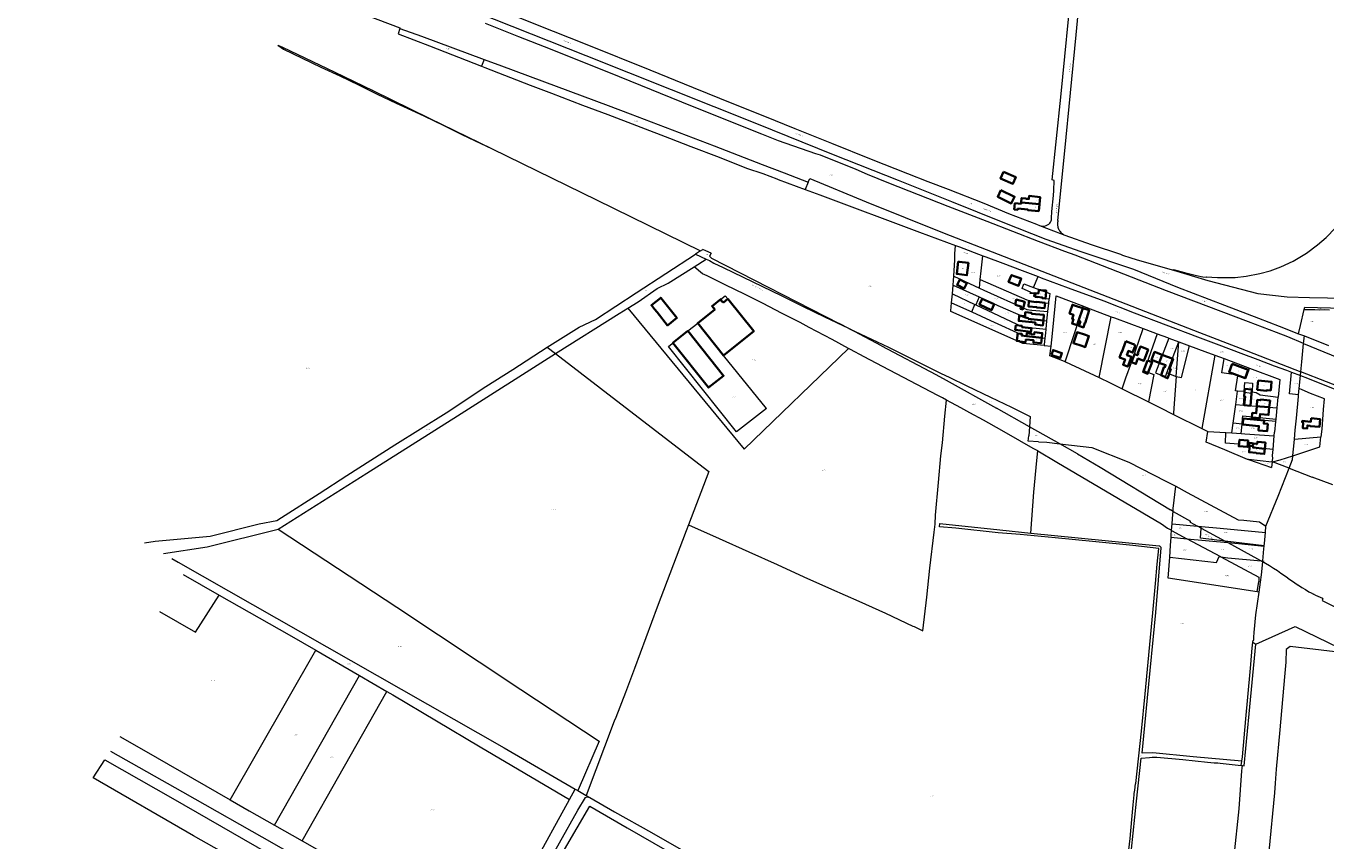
# Model space of a CAD drawing. Header units: metres. Extents: x 154139 to 157705, y 449770 to 453345.
# Tile 8 of 27: x 154664 to 155913, y 451616 to 452398. Entities that reach past the tile are written whole.
import ezdxf
from ezdxf.enums import TextEntityAlignment as Align
from ezdxf.lldxf.tags import DXFTag

# ---------------------------------------------------------------- set-up
doc = ezdxf.new("R2010")
doc.units = ezdxf.units.M
doc.layers.get('0').update_dxf_attribs({"linetype": 'CONTINUOUS'})
for name, color, linetype, lineweight in [('B-WE-KG-GRENS_PERCEEL-G', 150, 'KG-PERCEEL', 18), ('B-WE-KG-GRENS_PERCEEL-S', 150, 'CONTINUOUS', 25), ('B-WE-OG-BEBOUWING-G', 7, 'CONTINUOUS', 35), ('B-WE-OG-BEBOUWING_HUISNUMMER-T18', 10, 'CONTINUOUS', 18), ('B-WE-OG-BEBOUWING_STRAATNAAM-T18', 10, 'CONTINUOUS', 18)]:
    doc.layers.add(name, color=color, linetype=linetype, lineweight=lineweight)
doc.styles.add('NLCS-ISO', font='NLCS-ISO.ttf')
doc.styles.add('NLCS-ISO-M500-T18', font='NLCS-ISO.ttf', dxfattribs={"height": 0.9})
doc.styles.get("Standard").update_dxf_attribs({"font": 'NLCS-ISO.ttf'})
tags = doc.linetypes.add('KG-PERCEEL', pattern='A,5.5,-2,["P",Standard,S=1.8,R=0,X=-0.5,Y=-0.9],-2,5.5,-2,[5,NLCS.SHX,S=0.75,R=0,X=0,Y=0],-2', length=19).pattern_tags.tags
tags[6] = DXFTag(74, 10)

# ---------------------------------------------------------------- blocks, each defined once
blk = doc.blocks.new('SKG-PERCEELNUMMER-SO')
at = {"transparency": 33554687, "style": 'NLCS-ISO', "oblique": 10, "flags": 1}
for tag, p in [('GEMEENTECODE', (0, 2.6)), ('PERCEELGROOTTE', (0, -2.4))]:
    blk.add_attdef(tag, text='', height=1.8, dxfattribs=at).set_placement(p, align=Align.MIDDLE_CENTER)
at = {"transparency": 33554687, "style": 'NLCS-ISO', "oblique": 10}
blk.add_attdef('SECTIE', text='', height=1.8, dxfattribs=at).set_placement((-0.5, 0), align=Align.MIDDLE_RIGHT)
blk.add_attdef('PERCEELNUMMER', text='', height=1.8, dxfattribs=at).set_placement((0.5, 0), align=Align.MIDDLE_LEFT)

msp = doc.modelspace()

# ---------------------------------------------------------------- linework, layer by layer
at = {"layer": 'B-WE-KG-GRENS_PERCEEL-G', "transparency": 33554687, "flags": 128}
for points in [[(155637.291, 452207.013), (155638.967, 452206.566), (155640.602, 452206.423), (155642.232, 452206.503), (155643.956, 452207.011), (155645.104, 452207.606), (155646.395, 452208.424), (155647.28, 452209.302), (155648.089, 452210.373), (155648.6, 452211.359), (155648.902, 452212.589), (155649.066, 452214.172), (155649.327, 452220.567), (155650.736, 452235.832), (155651.167, 452240.607), (155651.633, 452250.167), (155649.569, 452250.764), (155657.839, 452330.136), (155669.139, 452444.425), (155679.985, 452554.423), (155688.347, 452638.799), (155694.98, 452700)], [(155655.139, 452211.848), (155661.689, 452278.823), (155672.766, 452390.133), (155685.163, 452521.818), (155703.106, 452700)], [(154664.281, 452541.197), (154731.692, 452514.072), (154783.144, 452494.12), (154814.787, 452480.366), (154877.708, 452454.286), (154923.917, 452434.661), (154942.538, 452427.741), (154981.097, 452412.836), (155023.356, 452396.642), (155023.215, 452396.138)], [(154954.072, 452470.955), (154954.9, 452468.219), (155078.153, 452419.23), (155201.716, 452370.035), (155365.632, 452304.754), (155439.294, 452275.163), (155501.85, 452250.51), (155553.067, 452229.961), (155602.135, 452210.233), (155643.441, 452194.033), (155677.099, 452182.078), (155727.701, 452165.098), (155769.967, 452147.714), (155815.089, 452130.703), (155847.797, 452118.265), (155867.483, 452110.557)], [(155052.381, 452440.363), (155056.439, 452438.765), (155078.861, 452430.018), (155102.664, 452420.536), (155153.439, 452400.253), (155202.735, 452380.707), (155263.325, 452356.339), (155304.814, 452339.501), (155343.762, 452323.664), (155373.248, 452311.919), (155402.615, 452300.075), (155437.604, 452285.88), (155475.69, 452270.698), (155510.618, 452257.01), (155530.249, 452249.342), (155549.835, 452241.789), (155583.995, 452228.479), (155607.684, 452218.632), (155634.521, 452208.224), (155637.291, 452207.013)], [(155023.215, 452396.138), (155021.719, 452390.796), (155051.682, 452379.415), (155101.749, 452359.946)], [(155023.215, 452396.138), (155044.045, 452388.68)], [(155137.501, 452388.166), (155105.566, 452400.762)], [(155044.045, 452388.68), (155104.282, 452366.457)], [(155167.943, 452376.148), (155137.501, 452388.166)], [(154906.241, 452380.05), (154910.606, 452378.06), (154960.684, 452354.301), (154997.285, 452336.543), (155051.496, 452310.009)], [(154906.241, 452380.05), (154911.416, 452376.394), (154929.438, 452367.723), (154947.492, 452359.116), (154965.554, 452350.526), (154983.613, 452341.929), (155001.595, 452333.175), (155019.645, 452324.558), (155037.791, 452316.142), (155046.859, 452311.923), (155064.834, 452303.154)], [(155234.001, 452349.677), (155167.943, 452376.148)], [(155104.282, 452366.457), (155101.749, 452359.946)], [(155101.749, 452359.946), (155104.805, 452358.758), (155148.284, 452341.56)], [(155104.282, 452366.457), (155120.922, 452360.319)], [(155120.922, 452360.319), (155173.222, 452340.892)], [(155304.109, 452321.281), (155234.001, 452349.677)], [(155148.284, 452341.56), (155168.733, 452334.001), (155198.555, 452322.362), (155222.795, 452313.437), (155282.084, 452290.827), (155302.67, 452282.924), (155329.873, 452272.526), (155356.059, 452262.198), (155371.861, 452257.006), (155385.075, 452251.845), (155386.627, 452251.168), (155412.559, 452241.603)], [(155173.222, 452340.892), (155223.17, 452322.11)], [(155223.17, 452322.11), (155244.35, 452314.19)], [(155370.895, 452294.517), (155304.109, 452321.281)], [(155051.496, 452310.009), (155111.787, 452280.589)], [(155244.35, 452314.19), (155324.968, 452283.481)], [(155064.834, 452303.154), (155082.815, 452294.397), (155100.857, 452285.765), (155111.787, 452280.589)], [(155386.766, 452288.12), (155370.895, 452294.517)], [(155324.968, 452283.481), (155371.234, 452265.673)], [(155422.812, 452275.905), (155386.766, 452288.12)], [(155765.949, 452164.029), (155766.236, 452164.95), (155776.566, 452161.911), (155782.948, 452160.18), (155788.075, 452159.02), (155794.105, 452157.908), (155797.846, 452157.355), (155797.952, 452157.898), (155802.904, 452157.573), (155808.224, 452157.234), (155817.263, 452157.057), (155825.25, 452157.285), (155835.715, 452158.338), (155848.845, 452160.836), (155858.962, 452163.695), (155869.234, 452167.399), (155880.938, 452172.786), (155893.938, 452180.465), (155904.494, 452188.515), (155912.734, 452195.655), (155921.604, 452204.681), (155929.147, 452212.475), (155936.067, 452218.426), (155942.549, 452224.991), (155946.031, 452228.135), (155947.799, 452229.331), (155955.449, 452234.943), (155958.93, 452237.208), (155964.209, 452239.804), (155969.887, 452242.691), (155973.075, 452244.01), (155977.595, 452246.207), (155983.853, 452248.859), (155990.091, 452251.219), (155999.78, 452255.36), (156006.881, 452258.894), (156012.549, 452262.233), (156019.255, 452267.177), (156025.88, 452271.877), (156032.404, 452276.787), (156036.989, 452281.953), (156041.944, 452285.52), (156048.107, 452287.996), (156053.842, 452289.324), (156060.721, 452289.244), (156067.922, 452286.842), (156073.171, 452282.954), (156077.01, 452278.008), (156077.379, 452277.383), (156077.561, 452276.445)], [(155111.787, 452280.589), (155211.99, 452231.692), (155311.845, 452182.598)], [(155427.083, 452274.367), (155422.812, 452275.905)], [(155438.939, 452269.781), (155427.083, 452274.367)], [(155460.735, 452260.998), (155438.939, 452269.781)], [(155371.234, 452265.673), (155392.29, 452257.728)], [(155392.29, 452257.728), (155415.18, 452248.71)], [(155464.314, 452259.605), (155460.735, 452260.998)], [(155472.328, 452256.082), (155464.314, 452259.605)], [(155415.18, 452248.71), (155412.559, 452241.603)], [(155415.18, 452248.71), (155416.815, 452252.1)], [(155416.815, 452252.1), (155471.118, 452229.61)], [(155492.825, 452247.777), (155472.328, 452256.082)], [(155549.722, 452225.401), (155492.825, 452247.777)], [(155412.559, 452241.603), (155426.397, 452236.498), (155522.25, 452200.721), (155556.919, 452187.84)], [(155471.118, 452229.61), (155545.951, 452199.602)], [(155587.054, 452210.968), (155549.722, 452225.401)], [(155636.6, 452191.777), (155587.054, 452210.968)], [(155637.291, 452207.013), (155657.469, 452199.355), (155661.764, 452197.824)], [(155655.139, 452211.848), (155654.904, 452210.934), (155654.744, 452210.004), (155654.66, 452209.063), (155654.653, 452208.119), (155654.723, 452207.178), (155654.87, 452206.246), (155655.092, 452205.328), (155655.388, 452204.432), (155655.756, 452203.563), (155656.194, 452202.726), (155656.698, 452201.928), (155657.266, 452201.174), (155657.893, 452200.469), (155658.576, 452199.817), (155659.309, 452199.223), (155660.088, 452198.69), (155660.908, 452198.223), (155661.764, 452197.824)], [(155545.951, 452199.602), (155791.094, 452104.321)], [(155661.764, 452197.824), (155687.07, 452188.805), (155715.121, 452179.377), (155716.95, 452178.621), (155725.022, 452175.88), (155730.086, 452174.327), (155755.686, 452167.046), (155765.949, 452164.029)], [(155311.845, 452182.598), (155306.977, 452179.592)], [(155311.845, 452182.598), (155314.182, 452184.041)], [(155316.914, 452182.729), (155314.182, 452184.041)], [(155322.067, 452180.394), (155316.914, 452182.729)], [(155556.166, 452176.518), (155556.254, 452179.963), (155556.919, 452187.84)], [(155556.919, 452187.84), (155560.742, 452186.419), (155583.138, 452178.004)], [(155661.681, 452182.008), (155636.6, 452191.777)], [(155671.631, 452178.416), (155661.681, 452182.008)], [(155164.704, 452090.385), (155192.745, 452107.958), (155195.289, 452109.449), (155211.176, 452116.987), (155250.114, 452142.342), (155306.977, 452179.592)], [(155305.722, 452167.526), (155317.224, 452174.834)], [(155306.977, 452179.592), (155317.224, 452174.834)], [(155317.224, 452174.834), (155320.471, 452173.326), (155324.774, 452170.989), (155333.638, 452166.775), (155389.907, 452139.492), (155410.376, 452129.398), (155431.028, 452119.384), (155453.885, 452108.522), (155454.309, 452108.319)], [(155322.067, 452180.394), (155320.547, 452177.499)], [(155320.547, 452177.499), (155322.352, 452175.551)], [(155322.352, 452175.551), (155445.193, 452113.142)], [(155555.108, 452158.266), (155556.042, 452174.158)], [(155556.042, 452174.158), (155556.155, 452176.088), (155556.166, 452176.518)], [(155581.797, 452166.436), (155583.138, 452178.004)], [(155583.138, 452178.004), (155586.01, 452176.925), (155602.177, 452170.752), (155620.909, 452163.993), (155635.977, 452158.032)], [(155759.365, 452144.468), (155671.631, 452178.416)], [(155242.181, 452127.758), (155251.946, 452133.896), (155270.343, 452146.627), (155280.799, 452151.69), (155305.722, 452167.526)], [(155407.476, 452113.926), (155389.642, 452122.896), (155371.929, 452132.104), (155354.065, 452141.014), (155336.18, 452149.88), (155318.265, 452158.687), (155313.719, 452160.752), (155305.722, 452167.526)], [(155554.466, 452149.77), (155554.873, 452154.272), (155555.108, 452158.266)], [(155555.108, 452158.266), (155579.884, 452146.933)], [(155580.51, 452155.319), (155581.447, 452163.418)], [(155581.447, 452163.418), (155581.797, 452166.436)], [(155631.732, 452147.614), (155635.977, 452158.032)], [(155635.977, 452158.032), (155639.043, 452156.819), (155664.872, 452147.076), (155699.027, 452134.598), (155728.404, 452123.185), (155789.167, 452100.258), (155809.684, 452092.529), (155830.813, 452084.506), (155846.911, 452078.449), (155862.652, 452072.449), (155874.419, 452068.077), (155879.465, 452066.168)], [(155765.949, 452164.029), (155798.999, 452154.312), (155846.956, 452141.844), (155875.327, 452138.434), (155896.535, 452137.96), (155948.147, 452136.988)], [(155553.72, 452141.517), (155554.466, 452149.77)], [(155554.466, 452149.77), (155579.399, 452138.566)], [(155579.884, 452146.933), (155580.51, 452155.319)], [(155579.884, 452146.933), (155583.9, 452145.095), (155625.191, 452126.361), (155630.128, 452125.895), (155645.524, 452124.483)], [(155580.51, 452155.319), (155625.17, 452135.566), (155633.638, 452133.828), (155646.376, 452132.657)], [(155628.715, 452143.148), (155620.703, 452146.736), (155622.25, 452151.129)], [(155622.25, 452151.129), (155631.732, 452147.614)], [(155631.732, 452147.614), (155647.332, 452141.832), (155646.778, 452136.519)], [(155838.203, 452114.608), (155759.365, 452144.468)], [(155309.203, 452113.357), (155325.631, 452126.582), (155323.117, 452129.705), (155335.493, 452139.665), (155338.042, 452136.559), (155362.967, 452105.596), (155334.134, 452082.386)], [(155642.029, 452091.933), (155621.345, 452093.737), (155583.251, 452110.789), (155552.204, 452124.592), (155552.256, 452125.31), (155552.943, 452132.918)], [(155552.943, 452132.918), (155553.72, 452141.517)], [(155552.943, 452132.918), (155572.343, 452124.124)], [(155553.72, 452141.517), (155575.454, 452131.336)], [(155572.343, 452124.124), (155575.454, 452131.336)], [(155575.454, 452131.336), (155576.419, 452130.884)], [(155579.399, 452138.566), (155576.419, 452130.884)], [(155579.399, 452138.566), (155597.56, 452130.405), (155623.951, 452118.646), (155626.575, 452118.065), (155626.577, 452117.589), (155644.591, 452115.604)], [(155632.168, 452141.323), (155628.592, 452141.779), (155628.715, 452143.148)], [(155628.715, 452143.148), (155629.446, 452142.82), (155632.943, 452142.493), (155633.259, 452142.463), (155633.232, 452142.177), (155633.817, 452142.121), (155633.469, 452138.781)], [(155633.469, 452138.781), (155632.062, 452138.941), (155632.168, 452141.323)], [(155633.469, 452138.781), (155640.048, 452138.034), (155640.053, 452137.2), (155646.778, 452136.519)], [(155645.524, 452124.483), (155646.376, 452132.657)], [(155646.376, 452132.657), (155646.778, 452136.519)], [(155648.477, 452091.371), (155649.818, 452103.52), (155652.367, 452129.66), (155653.479, 452139.53), (155679.795, 452129.482)], [(155172.811, 452084.122), (155233.781, 452122.477), (155242.181, 452127.758)], [(155242.181, 452127.758), (155353.702, 451992.528), (155454.048, 452089.083)], [(155572.343, 452124.124), (155590.371, 452115.951), (155622.535, 452101.125), (155624.799, 452100.884), (155642.813, 452099.044)], [(155576.419, 452130.884), (155621.138, 452109.935), (155643.744, 452107.591)], [(155644.591, 452115.604), (155645.194, 452121.311), (155645.524, 452124.483)], [(155662.132, 452076.17), (155679.795, 452129.482)], [(155679.795, 452129.482), (155682.032, 452128.627), (155706.212, 452119.495)], [(155694.715, 452061.117), (155706.212, 452119.495)], [(155706.212, 452119.495), (155709.368, 452118.303), (155737.099, 452108.108)], [(155886.177, 452103.238), (155887.988, 452111.044), (155891.432, 452126.499)], [(155891.432, 452126.499), (155892.025, 452128.768), (155928.955, 452127.625), (155947.52, 452127.109)], [(155891.432, 452126.499), (155901.903, 452126.365), (155906.378, 452126.111), (155911.527, 452126.307), (155915.933, 452126.177)], [(155299.655, 452105.81), (155309.203, 452113.357)], [(155454.048, 452089.083), (155438.362, 452097.601), (155416.254, 452109.171), (155407.476, 452113.926)], [(155454.309, 452108.319), (155445.193, 452113.142)], [(155485.751, 452091.685), (155454.309, 452108.319)], [(155454.309, 452108.319), (155492.333, 452090.131), (155521.848, 452075.458), (155543.007, 452065.057), (155550.531, 452061.438)], [(155642.813, 452099.044), (155643.351, 452103.87), (155643.744, 452107.591)], [(155643.744, 452107.591), (155644.591, 452115.604)], [(155716.844, 452050.461), (155720.326, 452060.834), (155725.676, 452075.558), (155737.099, 452108.108)], [(155737.099, 452108.108), (155746.372, 452104.699), (155750.496, 452103.14)], [(155865.017, 452104.26), (155838.203, 452114.608)], [(155867.483, 452110.557), (155886.177, 452103.238)], [(155375.226, 452031.338), (155346.571, 452009.012), (155281.057, 452090.834), (155299.655, 452105.81)], [(155642.029, 452091.933), (155642.132, 452092.94), (155642.813, 452099.044)], [(155750.496, 452103.14), (155737.994, 452067.49), (155747.304, 452064.089), (155742.125, 452037.844)], [(155761.515, 452098.985), (155748.725, 452065.765), (155754.137, 452063.324), (155758.224, 452061.799), (155758.272, 452061.869), (155759.77, 452065.728)], [(155750.496, 452103.14), (155760.338, 452099.42), (155761.515, 452098.985)], [(155759.77, 452065.728), (155771.132, 452095.425)], [(155761.515, 452098.985), (155771.132, 452095.425)], [(155768.665, 452062.107), (155771.132, 452095.425)], [(155771.132, 452095.425), (155781.463, 452091.602)], [(155791.094, 452104.321), (155830.056, 452089.335)], [(155875.887, 452100.065), (155865.017, 452104.26)], [(155891.041, 452093.856), (155875.887, 452100.065)], [(155886.177, 452103.238), (155891.723, 452101.062)], [(155891.041, 452093.856), (155891.723, 452101.062)], [(155891.723, 452101.062), (155914.894, 452091.971)], [(154777.931, 451902.69), (154788.308, 451903.995), (154840.965, 451908.839), (154888.265, 451920.907), (154905.031, 451924.029), (154909.497, 451926.949), (154945.69, 451949.853), (154972.201, 451967.268), (155018.405, 451996.685), (155067.664, 452027.411), (155105.888, 452052.631), (155131.643, 452068.722), (155164.704, 452090.385)], [(154906.336, 451915.779), (154991.631, 451969.341), (155078.689, 452024.51), (155172.811, 452084.122)], [(155164.704, 452090.385), (155172.811, 452084.122)], [(155172.811, 452084.122), (155239.456, 452032.639), (155319.803, 451971.046), (155300.378, 451919.93)], [(155375.226, 452031.338), (155334.134, 452082.386)], [(155544.258, 452041.645), (155539.73, 452043.766), (155526.513, 452050.798), (155500.005, 452064.721), (155486.825, 452071.822), (155469.121, 452081.042), (155455.906, 452088.074), (155454.048, 452089.083)], [(155485.751, 452091.685), (155537.723, 452063.931)], [(155642.029, 452091.933), (155648.477, 452091.371)], [(155662.132, 452076.17), (155659.694, 452077.086), (155647.432, 452081.898), (155648.477, 452091.371)], [(155768.665, 452062.107), (155768.759, 452062.069), (155773.887, 452061.026), (155781.463, 452091.602)], [(155781.463, 452091.602), (155796.148, 452086.167), (155805.796, 452082.566)], [(155805.796, 452082.566), (155793.419, 452012.236)], [(155805.796, 452082.566), (155814.614, 452079.274)], [(155830.056, 452089.335), (155888.366, 452066.672)], [(155888.366, 452066.672), (155889.362, 452076.102), (155891.041, 452093.856)], [(155891.041, 452093.856), (155937.009, 452075.024), (155979.607, 452058.726)], [(155662.132, 452076.17), (155662.301, 452076.107), (155694.715, 452061.117)], [(155827.742, 452062.722), (155827.84, 452063.361), (155812.341, 452065.535), (155814.614, 452079.274)], [(155814.614, 452079.274), (155838.938, 452070.195)], [(155838.288, 452068.41), (155838.938, 452070.195)], [(155838.938, 452070.195), (155868.02, 452059.34), (155866.508, 452042.447)], [(155537.723, 452063.931), (155547.709, 452058.516)], [(155547.709, 452058.516), (155596.222, 452031.749)], [(155550.531, 452061.438), (155567.596, 452053.23), (155590.297, 452042.285), (155610.442, 452032.612), (155628.592, 452023.675), (155627.794, 452014.005)], [(155694.715, 452061.117), (155705.294, 452056.225), (155716.844, 452050.461)], [(155759.77, 452065.728), (155768.665, 452062.107)], [(155768.665, 452062.107), (155766.086, 452027.274), (155766.206, 452025.823)], [(155827.579, 452048.18), (155825.538, 452048.341), (155827.742, 452062.722)], [(155829.073, 452062.246), (155827.742, 452062.722)], [(155834.774, 452060.208), (155829.073, 452062.246)], [(155834.774, 452060.208), (155835.242, 452060.041)], [(155835.412, 452060.508), (155835.242, 452060.041)], [(155838.288, 452068.41), (155835.412, 452060.508)], [(155886.227, 452044.608), (155877.612, 452045.662), (155879.465, 452066.168)], [(155879.465, 452066.168), (155887.973, 452062.949)], [(155886.662, 452050.53), (155887.973, 452062.949)], [(155887.973, 452062.949), (155888.366, 452066.672)], [(155887.973, 452062.949), (155894.728, 452060.394), (155919.448, 452050.633), (155947.306, 452039.828), (155972.277, 452030.221), (155982.037, 452026.21), (156034.23, 452006.153), (156052.999, 451998.775)], [(155970.373, 452034.973), (155937.678, 452047.506), (155888.366, 452066.672)], [(155716.844, 452050.461), (155742.125, 452037.844)], [(155825.846, 452035.36), (155827.579, 452048.18)], [(155833.907, 452047.679), (155827.579, 452048.18)], [(155833.364, 452034.716), (155834.025, 452043.03), (155833.549, 452042.908), (155833.855, 452046.99)], [(155833.855, 452046.99), (155833.907, 452047.679)], [(155833.855, 452046.99), (155841.393, 452046.288), (155841.454, 452047.345)], [(155833.907, 452047.679), (155834.549, 452056.253), (155841.938, 452055.82), (155841.454, 452047.345)], [(155841.454, 452047.345), (155845.321, 452046.906), (155849.385, 452044.428), (155866.508, 452042.447)], [(155882.145, 452002.107), (155883.002, 452010.624), (155884.164, 452022.021), (155886.098, 452042.859), (155886.227, 452044.608)], [(155886.227, 452044.608), (155886.662, 452050.53)], [(155907.91, 452004.115), (155908.687, 452011.734), (155910.185, 452030.427), (155911.177, 452040.704), (155897.622, 452045.926), (155889.706, 452049.221), (155886.662, 452050.53)], [(155516.941, 451822.229), (155525.474, 451818.051), (155529.221, 451850.348), (155532.187, 451878.223), (155536.432, 451912.709), (155537.102, 451920.537), (155537.59, 451929.169), (155540.469, 451960.431), (155542.597, 451985.894), (155544.145, 451998.467), (155546.529, 452024.18), (155548.173, 452039.485)], [(155548.173, 452039.485), (155544.258, 452041.645)], [(155635.782, 451990.835), (155631.476, 451993.115), (155618.387, 452000.383), (155601.099, 452010.368), (155583.66, 452020.084), (155570.57, 452027.351), (155561.773, 452032.068), (155552.998, 452036.824), (155548.173, 452039.485)], [(155627.794, 452014.005), (155596.222, 452031.749)], [(155742.125, 452037.844), (155752.954, 452032.439), (155766.206, 452025.823)], [(155823.413, 452017.361), (155825.846, 452035.36)], [(155825.846, 452035.36), (155833.364, 452034.716)], [(155833.364, 452034.716), (155865.569, 452031.96)], [(155864.621, 452021.353), (155864.908, 452024.573), (155865.569, 452031.96)], [(155865.569, 452031.96), (155866.508, 452042.447)], [(155766.206, 452025.823), (155793.419, 452012.236)], [(155831.919, 452016.56), (155832.333, 452021.762)], [(155832.333, 452021.762), (155832.536, 452024.31)], [(155864.394, 452018.826), (155832.333, 452021.762)], [(155832.536, 452024.31), (155864.621, 452021.353)], [(155864.394, 452018.826), (155864.621, 452021.353)], [(155627.794, 452014.005), (155627.071, 452005.254)], [(155656.98, 451997.602), (155627.794, 452014.005)], [(155793.419, 452012.236), (155798.943, 452009.478)], [(155838.014, 451982.371), (155837.187, 451982.455), (155815.248, 451991.754), (155797.452, 451999.255), (155798.943, 452009.478)], [(155798.943, 452009.478), (155816.378, 452008.354)], [(155861.641, 451991.992), (155842.508, 451994.006), (155842.621, 451995.198), (155837.615, 451995.646), (155837.979, 451999.075), (155838.146, 452000.796), (155829.243, 452001.672), (155828.553, 451997.142), (155816.038, 451998.261), (155816.378, 452008.354)], [(155816.378, 452008.354), (155822.145, 452007.983)], [(155822.145, 452007.983), (155823.413, 452017.361)], [(155822.145, 452007.983), (155831.192, 452007.4)], [(155831.919, 452016.56), (155823.413, 452017.361)], [(155831.192, 452007.4), (155831.919, 452016.56)], [(155831.192, 452007.4), (155834.575, 452007.182), (155862.757, 452005.353)], [(155862.757, 452005.353), (155863.047, 452008.832)], [(155863.047, 452008.832), (155863.496, 452008.793), (155864.394, 452018.826)], [(155636.583, 451999.486), (155626.613, 452000.03), (155627.071, 452005.254)], [(155636.583, 451999.486), (155644.368, 451999.061), (155656.98, 451997.602)], [(155656.98, 451997.602), (155687.52, 451994.068), (155723.335, 451979.862), (155758.633, 451961.715)], [(155673.945, 451988.067), (155656.98, 451997.602)], [(155861.641, 451991.992), (155862.757, 452005.353)], [(155880.742, 451985.985), (155906.736, 451994.674), (155907.683, 452004.097)], [(155880.768, 451986.307), (155881.781, 451998.492), (155882.145, 452002.107)], [(155882.145, 452002.107), (155907.683, 452004.097)], [(155907.683, 452004.097), (155907.91, 452004.115)], [(155628.951, 451911.891), (155632.116, 451951.228), (155634.929, 451981.617)], [(155634.929, 451981.617), (155635.782, 451990.835)], [(155635.782, 451990.835), (155654.213, 451979.952)], [(155673.945, 451988.067), (155695.728, 451975.084)], [(155838.014, 451982.371), (155860.147, 451974.682)], [(155860.913, 451980.152), (155860.601, 451980.07), (155838.014, 451982.371)], [(155860.913, 451980.152), (155861.144, 451981.815), (155861.387, 451983.556)], [(155861.387, 451983.556), (155861.169, 451986.342), (155861.641, 451991.992)], [(155861.174, 451980.221), (155868.527, 451982.151), (155880.745, 451986.026)], [(155877.188, 451974.105), (155880.491, 451982.481), (155880.742, 451985.985)], [(155880.742, 451985.985), (155880.745, 451986.026)], [(155880.745, 451986.026), (155880.768, 451986.307)], [(155654.213, 451979.952), (155754.501, 451920.736)], [(155695.728, 451975.084), (155763.287, 451934.087)], [(155854.823, 451918.412), (155866.585, 451947.217), (155877.188, 451974.105)], [(155860.913, 451980.152), (155860.147, 451974.682)], [(155860.913, 451980.152), (155861.174, 451980.221)], [(155877.188, 451974.105), (155861.174, 451980.221)], [(155877.188, 451974.105), (155899.216, 451965.692)], [(155758.633, 451961.715), (155768.184, 451956.805)], [(155765.649, 451932.758), (155765.9, 451935.454), (155768.184, 451956.805)], [(155768.184, 451956.805), (155779.316, 451950.855), (155801.318, 451939.14), (155828.169, 451924.562), (155833.727, 451924.207), (155848.512, 451922.751), (155854.823, 451918.412)], [(155919.035, 451958.222), (155899.216, 451965.692)], [(155765.649, 451932.758), (155763.287, 451934.087)], [(155764.661, 451920.725), (155764.975, 451925.417), (155765.088, 451925.605), (155765.522, 451929.657), (155765.376, 451929.83), (155765.649, 451932.758)], [(155765.649, 451932.758), (155782.452, 451923.308)], [(155300.378, 451919.93), (155298.152, 451914.073), (155270.272, 451840.813), (155248.391, 451782.107), (155239.931, 451759.052), (155230.533, 451735.048), (155229.094, 451731.345), (155202.262, 451659.995)], [(155300.378, 451919.93), (155329.722, 451906.75), (155358.459, 451893.818), (155385.44, 451881.616), (155411.202, 451870.057), (155437.561, 451858.207), (155463.804, 451846.481), (155489.448, 451835.001), (155515.928, 451822.725), (155516.941, 451822.229)], [(155752.006, 451897.249), (155727.125, 451899.92), (155691.643, 451903.436), (155652.485, 451907.216), (155618.995, 451910.382), (155597.715, 451912.233), (155557.089, 451916.62), (155541.459, 451917.968), (155541.747, 451921.032), (155599.193, 451914.949), (155628.951, 451911.891)], [(155754.501, 451920.736), (155760.431, 451916.633), (155764.246, 451914.534)], [(155764.246, 451914.534), (155764.661, 451920.725)], [(155764.661, 451920.725), (155789.164, 451918.624)], [(155782.018, 451922.509), (155782.452, 451923.308)], [(155782.018, 451922.509), (155789.164, 451918.624)], [(154796.299, 451892.146), (154838.204, 451898.652), (154906.336, 451915.779)], [(154906.336, 451915.779), (155020.255, 451840.68), (155139.328, 451761.956), (155214.482, 451712.124), (155194.407, 451665.44), (155194.07, 451664.753)], [(155628.951, 451911.891), (155651.878, 451909.535), (155752.25, 451899.548)], [(155762.404, 451888.79), (155763.196, 451899.932), (155763.788, 451907.957)], [(155763.788, 451907.957), (155763.979, 451910.546), (155764.233, 451914.334)], [(155763.788, 451907.957), (155778.863, 451906.536)], [(155764.233, 451914.334), (155764.246, 451914.534)], [(155764.233, 451914.334), (155778.863, 451906.536)], [(155792.797, 451916.649), (155789.164, 451918.624)], [(155789.164, 451918.624), (155792.915, 451918.302)], [(155815.626, 451904.236), (155792.107, 451907.007), (155792.797, 451916.649)], [(155792.797, 451916.649), (155792.915, 451918.302)], [(155792.797, 451916.649), (155815.626, 451904.236)], [(155792.915, 451918.302), (155810.877, 451916.762), (155854.302, 451912.523)], [(155853.179, 451899.812), (155853.366, 451901.927), (155854.302, 451912.523)], [(155854.302, 451912.523), (155854.823, 451918.412)], [(155723.302, 451607.9), (155724.366, 451618.676), (155726.027, 451637.08), (155727.411, 451651.063), (155727.803, 451654.252), (155728.279, 451660.626), (155728.444, 451662.17), (155728.862, 451665.339), (155729.72, 451671.199), (155729.8, 451671.663), (155735.506, 451721.798), (155738.779, 451757.515), (155746.151, 451835.3), (155748.713, 451863.423), (155750.536, 451881.916), (155752.006, 451897.249)], [(155831.735, 451693.122), (155784.894, 451697.218), (155746.275, 451701.164), (155736.032, 451700.629), (155741.226, 451753.9), (155749.007, 451835.771), (155754.274, 451897.618)], [(155752.25, 451899.548), (155752.596, 451899.514)], [(155754.274, 451897.618), (155754.109, 451898.019), (155753.893, 451898.394), (155753.628, 451898.737), (155753.32, 451899.041), (155752.974, 451899.302), (155752.596, 451899.514)], [(155811.5, 451889.14), (155778.863, 451906.536)], [(155778.863, 451906.536), (155818.218, 451902.827)], [(155818.218, 451902.827), (155815.626, 451904.236)], [(155853.179, 451899.812), (155815.626, 451904.236)], [(155818.218, 451902.827), (155828.423, 451901.865), (155853.147, 451899.445)], [(155818.218, 451902.827), (155846.741, 451887.319)], [(155851.768, 451885.147), (155852.924, 451896.932), (155853.147, 451899.445)], [(155853.147, 451899.445), (155853.179, 451899.812)], [(154804.317, 451887.544), (154810.386, 451884.06), (154976.122, 451789.724), (155123.459, 451705.77), (155191.715, 451666.122)], [(155846.536, 451855.504), (155760.979, 451868.754), (155762.404, 451888.79)], [(155762.404, 451888.79), (155807.481, 451883.631), (155809.902, 451889.344), (155811.5, 451889.14)], [(155811.5, 451889.14), (155848.134, 451869.614)], [(155811.5, 451889.14), (155818.313, 451888.271), (155850.232, 451885.29)], [(155846.741, 451887.319), (155850.232, 451885.29)], [(155848.349, 451855.223), (155849.706, 451864.822), (155850.457, 451871.771), (155851.697, 451884.419)], [(155850.232, 451885.29), (155850.625, 451885.062)], [(155850.232, 451885.29), (155851.768, 451885.147)], [(155850.625, 451885.062), (155851.697, 451884.419)], [(155851.697, 451884.419), (155851.768, 451885.147)], [(155854.478, 451882.75), (155851.697, 451884.419)], [(155858.272, 451880.397), (155854.478, 451882.75)], [(154815.088, 451872.077), (154849.765, 451852.405)], [(155848.134, 451869.614), (155847.955, 451865.556)], [(155862.057, 451877.974), (155858.272, 451880.397)], [(155865.785, 451875.513), (155862.057, 451877.974)], [(155869.211, 451873.234), (155865.785, 451875.513)], [(155872.63, 451870.906), (155869.211, 451873.234)], [(155876.008, 451868.555), (155872.63, 451870.906)], [(155846.536, 451855.504), (155847.955, 451865.556)], [(155876.008, 451868.555), (155879.281, 451866.276)], [(155879.281, 451866.276), (155879.293, 451866.268)], [(155879.293, 451866.268), (155882.587, 451864.049)], [(155882.587, 451864.049), (155882.6, 451864.04)], [(155882.6, 451864.04), (155885.927, 451861.872)], [(155885.927, 451861.872), (155885.94, 451861.864)], [(155885.94, 451861.864), (155889.301, 451859.747)], [(155889.301, 451859.747), (155889.314, 451859.739)], [(155889.314, 451859.739), (155892.707, 451857.674)], [(155892.707, 451857.674), (155892.72, 451857.666)], [(155892.72, 451857.666), (155896.141, 451855.655)], [(154792.553, 451836.784), (154827.083, 451816.969), (154849.765, 451852.405)], [(154849.765, 451852.405), (154916.858, 451814.344), (154942.489, 451799.473)], [(155842.335, 451807.282), (155842.488, 451808.767), (155843.185, 451809.037), (155843.308, 451812.08), (155843.608, 451816.653), (155845.273, 451833.479), (155848.349, 451855.223)], [(155848.349, 451855.223), (155846.536, 451855.504)], [(155896.141, 451855.655), (155896.157, 451855.646)], [(155896.157, 451855.646), (155898.295, 451854.44)], [(155898.295, 451854.44), (155898.315, 451854.429)], [(155898.315, 451854.429), (155900.496, 451853.264)], [(155902.704, 451852.15), (155900.496, 451853.264)], [(155904.936, 451851.088), (155902.704, 451852.15)], [(155907.193, 451850.078), (155904.936, 451851.088)], [(155909.521, 451849.099), (155907.193, 451850.078)], [(155909.521, 451849.099), (155908.762, 451847.297)], [(155908.762, 451847.297), (155936.237, 451833.3), (155949.265, 451827.045)], [(155845.189, 451805.237), (155882.981, 451822.248), (155924.546, 451802.239), (155937.6, 451795.9)], [(155831.735, 451693.122), (155832.238, 451697.165), (155835.581, 451733.632), (155839.76, 451778.872), (155840.177, 451785.938), (155841.049, 451793.995), (155841.728, 451801.4), (155842.335, 451807.282)], [(155842.335, 451807.282), (155845.189, 451805.237)], [(154860.373, 451655.939), (154942.489, 451799.473)], [(154942.489, 451799.473), (154984.455, 451775.122)], [(155832.218, 451688.765), (155833.903, 451688.566), (155838.639, 451738.38), (155845.189, 451805.237)], [(155937.6, 451795.9), (155878.2, 451803.045), (155874.404, 451800.045), (155873.866, 451788.045), (155872.561, 451773.994), (155868.099, 451723.089), (155864.754, 451685.358), (155863.654, 451672.045), (155863.067, 451662.747), (155857.748, 451606.359), (155858.908, 451606.204), (155900.479, 451601.492), (155941.532, 451596.707), (156024.915, 451586.517), (156033.52, 451585.474)], [(154903.038, 451631.52), (154984.455, 451775.122)], [(154984.455, 451775.122), (155010.819, 451759.825)], [(154929.346, 451616.523), (155010.819, 451759.825)], [(155010.819, 451759.825), (155016.411, 451756.58), (155100.379, 451706.8), (155186.206, 451656.114)], [(154754.489, 451716.74), (154777.444, 451703.653), (154860.373, 451655.939)], [(154745.321, 451702.593), (154814.41, 451663.531), (154902.548, 451613.726), (154969.909, 451575.062), (155051.219, 451528.722), (155109.67, 451494.987)], [(155704.96, 451373.487), (155711.607, 451441.093), (155717.019, 451500), (155718.227, 451511.265), (155724.101, 451570.853), (155725.686, 451608.619), (155730.681, 451654.504), (155735.104, 451695.978), (155743.069, 451696.625)], [(155743.069, 451696.625), (155745.604, 451696.84), (155748.12, 451697.005), (155750.157, 451696.934), (155775.194, 451694.583), (155798.751, 451692.213), (155805.115, 451691.594), (155808.521, 451691.436), (155811.045, 451691.268), (155831.207, 451688.885)], [(154907.341, 451574.871), (154825.149, 451621.481), (154728.692, 451676.93), (154739.924, 451694.264)], [(154739.924, 451694.264), (154805.169, 451657.114), (154919.858, 451591.327), (154947.406, 451575.845), (154970.467, 451562.861), (155010.039, 451540.282), (155070.574, 451505.53), (155104.088, 451485.735)], [(155798.007, 451319.676), (155798.079, 451320.856), (155798.833, 451328.729), (155799.897, 451342.231), (155801.784, 451361.079), (155805.207, 451397.714), (155807.825, 451429.91), (155811.157, 451465.191), (155814.25, 451498.545), (155814.189, 451500), (155818.485, 451542.572), (155818.927, 451548.887), (155824.242, 451601.801), (155829.001, 451647.446), (155831.664, 451683.908), (155832.218, 451688.765)], [(155831.207, 451688.885), (155831.735, 451693.122)], [(155831.207, 451688.885), (155832.218, 451688.765)], [(155114.233, 451503.436), (155119.551, 451513.283), (155129.487, 451531.056), (155158.878, 451583.476), (155194.216, 451646.056), (155201.401, 451658.291), (155203.039, 451658.899), (155205.552, 451658.084)], [(155186.206, 451656.114), (155191.715, 451666.122)], [(155191.715, 451666.122), (155194.07, 451664.753)], [(155194.07, 451664.753), (155202.262, 451659.995)], [(155202.262, 451659.995), (155205.552, 451658.084)], [(155205.552, 451658.084), (155229.371, 451644.299), (155264.783, 451624.581), (155315.904, 451595.502)], [(154860.373, 451655.939), (154878.633, 451645.433), (154903.038, 451631.52)], [(155126.746, 451508.472), (155127.88, 451511.058), (155181.303, 451608.131), (155205.715, 451650.003), (155241.419, 451628.952), (155292.575, 451599.537), (155312.129, 451587.929)], [(155150.646, 451591.515), (155186.206, 451656.114)], [(154903.038, 451631.52), (154929.346, 451616.523)], [(154929.346, 451616.523), (154968.103, 451594.429), (155011.064, 451569.705)]]:
    msp.add_lwpolyline(points, dxfattribs=at)
at = {"layer": 'B-WE-OG-BEBOUWING-G', "transparency": 33554687, "flags": 128}
for points in [[(155602.773, 452258.451), (155600.089, 452251.979), (155611.854, 452247.1), (155614.538, 452253.571)], [(155600.388, 452241.069), (155597.248, 452234.683), (155610.306, 452228.262), (155613.446, 452234.648)], [(155619.816, 452229.246), (155620.005, 452229.228), (155637.329, 452227.617), (155637.991, 452234.355), (155627.492, 452235.386), (155627.218, 452232.594), (155627.213, 452232.54), (155624.755, 452232.781), (155624.187, 452232.837), (155624.198, 452232.946), (155620.457, 452233.313), (155620.217, 452233.337)], [(155637.329, 452227.617), (155620.005, 452229.228), (155619.816, 452229.246), (155619.687, 452227.934), (155616.902, 452228.208), (155616.886, 452228.039), (155613.771, 452228.346), (155613.197, 452222.514), (155616.58, 452222.181), (155616.691, 452223.305), (155626.235, 452222.366), (155626.19, 452221.908), (155636.667, 452220.879)], [(155559.396, 452172.387), (155557.933, 452160.584), (155567.73, 452159.37), (155569.193, 452171.173), (155560.263, 452172.293)], [(155611.52, 452151.454), (155617.358, 452149.256), (155619.905, 452156.021), (155614.067, 452158.219), (155610.649, 452159.506), (155610.37, 452158.765), (155610.068, 452158.879), (155607.799, 452152.855)], [(155560.823, 452155.203), (155558.3, 452150.078), (155565.223, 452146.67), (155567.746, 452151.794)], [(155632.891, 452138.636), (155635.132, 452138.421), (155635.151, 452138.59), (155640.048, 452138.034), (155640.053, 452137.2), (155643.194, 452136.882), (155643.796, 452143.143), (155643.929, 452144.527), (155638.705, 452145.03), (155636.686, 452145.224), (155636.364, 452141.876), (155633.232, 452142.177), (155632.911, 452138.844)], [(155267.775, 452126.836), (155270.193, 452123.778), (155280.278, 452111.126), (155289.26, 452118.286), (155273.793, 452137.689), (155264.824, 452130.539)], [(155331.759, 452136.662), (155323.117, 452129.705), (155325.631, 452126.582), (155309.203, 452113.357), (155334.134, 452082.386), (155362.967, 452105.596), (155338.042, 452136.559), (155333.921, 452133.242), (155333.169, 452134.177), (155332.725, 452133.819), (155331.157, 452135.767), (155331.959, 452136.413)], [(155593.915, 452131.445), (155582.388, 452136.666), (155579.889, 452131.147), (155591.415, 452125.926)], [(155613.971, 452130.853), (155619.798, 452129.401), (155619.184, 452127.064), (155621.333, 452126.488), (155621.969, 452128.86), (155623.229, 452133.918), (155615.154, 452135.93)], [(155642.819, 452132.984), (155634.683, 452133.732), (155634.665, 452133.573), (155627.212, 452134.29), (155626.749, 452129.472), (155634.712, 452128.706), (155634.692, 452128.497), (155634.769, 452128.49), (155642.317, 452127.764)], [(155641.152, 452115.983), (155626.577, 452117.589), (155626.575, 452118.065), (155623.951, 452118.646), (155619.906, 452120.448), (155617.913, 452120.637), (155617.425, 452115.467), (155633.51, 452113.948), (155633.318, 452111.91), (155640.702, 452111.212)], [(155619.906, 452120.448), (155623.951, 452118.646), (155626.575, 452118.065), (155626.577, 452117.589), (155641.152, 452115.983), (155641.644, 452121.192), (155629.79, 452122.312), (155629.875, 452123.209), (155623.844, 452123.772), (155623.806, 452123.324), (155623.562, 452120.744), (155623.502, 452120.109)], [(155675.013, 452115.436), (155679.028, 452127.727), (155672.943, 452129.714), (155669.093, 452130.971), (155666.954, 452124.422), (155666.333, 452122.521), (155670.088, 452121.295), (155668.818, 452117.407), (155670.006, 452117.019), (155668.671, 452112.931), (155673.662, 452111.301)], [(155679.028, 452127.727), (155675.013, 452115.436), (155676.657, 452114.899), (155675.277, 452110.673), (155679.525, 452109.286), (155680.923, 452113.567), (155681.233, 452113.466), (155685.229, 452125.701)], [(155614.637, 452111.486), (155614.072, 452106.806), (155629.251, 452104.973), (155629.667, 452108.422), (155620.506, 452109.528), (155620.655, 452110.76)], [(155299.655, 452105.81), (155285.381, 452094.39), (155319.739, 452051.447), (155334.013, 452062.867)], [(155639.514, 452099.381), (155624.799, 452100.884), (155620.291, 452101.364), (155620.457, 452102.926), (155616.364, 452103.367), (155616.204, 452101.882), (155615.611, 452096.299), (155618.48, 452095.995), (155618.459, 452095.805), (155624.121, 452095.202), (155624.381, 452097.646), (155631.749, 452096.862), (155631.526, 452094.763), (155638.939, 452093.974)], [(155624.799, 452100.884), (155639.514, 452099.381), (155639.984, 452103.793), (155632.462, 452104.593), (155632.226, 452102.378), (155629.602, 452102.657), (155629.661, 452103.218), (155625.1, 452103.703)], [(155678.149, 452091.473), (155681.353, 452090.427), (155684.798, 452100.979), (155681.594, 452102.025), (155673.494, 452104.67), (155670.048, 452094.118)], [(155720.313, 452096.005), (155716.384, 452085.575), (155716.236, 452085.631), (155714.31, 452080.521), (155719.657, 452078.506), (155717.723, 452073.373), (155722.189, 452071.69), (155725.698, 452081.005), (155721.337, 452082.648), (155722.848, 452086.656), (155726.789, 452085.171), (155729.137, 452091.403), (155728.49, 452092.924), (155725.806, 452093.935)], [(155648.78, 452082.881), (155649.224, 452082.727), (155656.247, 452080.285), (155657.382, 452079.89), (155659.003, 452084.551), (155650.401, 452087.543)], [(155739.414, 452081.919), (155741.7, 452087.987), (155734.273, 452090.785), (155731.987, 452084.717), (155732.292, 452084.602), (155731.501, 452082.501), (155728.513, 452083.626), (155725.605, 452075.907), (155729.977, 452074.26), (155731.905, 452079.378), (155737.643, 452077.217)], [(155752.407, 452075.329), (155755.329, 452082.919), (155747.9, 452085.691), (155745.055, 452078.067)], [(155755.329, 452082.919), (155752.407, 452075.329), (155758.511, 452073.056), (155758.119, 452071.948), (155757.715, 452070.85), (155757.346, 452070.983), (155757.036, 452071.095), (155756.937, 452071.129), (155755.596, 452067.235), (155754.137, 452063.324), (155756.232, 452062.542), (155758.201, 452061.74), (155758.052, 452061.356), (155760.427, 452060.469), (155761.848, 452064.278), (155761.711, 452064.329), (155763.505, 452069.136), (155762.114, 452069.656), (155765.629, 452079.076), (155759.28, 452081.445)], [(155741.126, 452077.612), (155736.888, 452066.465), (155741.229, 452064.814), (155745.466, 452075.961)], [(155822.435, 452074.187), (155819.555, 452066.288), (155834.942, 452060.679), (155837.818, 452068.581)], [(155847.408, 452058.451), (155846.48, 452049.489), (155855.746, 452048.529), (155855.812, 452049.164), (155859.425, 452048.789), (155860.288, 452057.117)], [(155833.994, 452034.662), (155839.924, 452034.155), (155841.27, 452049.577), (155834.461, 452050.23), (155834.178, 452047.273), (155833.828, 452043.097), (155834.838, 452042.984)], [(155848.822, 452033.393), (155846.161, 452033.621), (155845.47, 452026.81), (155841.66, 452027.196), (155841.155, 452022.221), (155848.717, 452021.454), (155849.189, 452026.11), (155857.347, 452025.283), (155858.088, 452032.6)], [(155849.496, 452040.034), (155849.43, 452039.379), (155846.554, 452039.671), (155845.943, 452033.64), (155846.161, 452033.621), (155848.822, 452033.393), (155858.088, 452032.6), (155858.746, 452039.097)], [(155833.061, 452021.696), (155832.523, 452015.99), (155848.071, 452014.523), (155847.678, 452010.354), (155855.985, 452009.571), (155856.646, 452016.577), (155852.802, 452016.94), (155853.073, 452019.808)], [(155898.333, 452022.105), (155898.043, 452018.79), (155889.769, 452019.514), (155889.637, 452018.005), (155890.693, 452017.912), (155890.228, 452012.595), (155894.345, 452012.235), (155894.598, 452015.137), (155897.242, 452014.906), (155897.213, 452014.576), (155906.219, 452013.788), (155906.881, 452021.357)], [(155829.316, 452001.325), (155828.773, 451995.249), (155837.138, 451994.502), (155837.681, 452000.578)], [(155839.237, 451995.501), (155842.621, 451995.198), (155842.508, 451994.006), (155853.745, 451992.823), (155854.315, 451998.804), (155846.625, 451999.537), (155846.443, 451997.626), (155843.118, 451997.942), (155843.04, 451997.126), (155841.816, 451997.242), (155841.9, 451998.128), (155837.925, 451998.507), (155837.725, 451996.422), (155839.31, 451996.27)], [(155853.745, 451992.823), (155842.508, 451994.006), (155842.621, 451995.198), (155839.237, 451995.501), (155838.767, 451990.589), (155838.663, 451989.501), (155845.612, 451988.839), (155845.59, 451988.61), (155853.274, 451987.879)]]:
    msp.add_lwpolyline(points, close=True, dxfattribs=at)

# ---------------------------------------------------------------- block references
at = {"layer": 'B-WE-KG-GRENS_PERCEEL-S', "transparency": 33554687, "xscale": 0.5, "yscale": 0.5, "zscale": 0.5}
for p, values in [((155068.739, 452376.596), {'PERCEELNUMMER': '781', 'SECTIE': 'E'}), ((154994.705, 452337.141), {'PERCEELNUMMER': '739', 'SECTIE': 'E'}), ((155249.52, 452307.539), {'PERCEELNUMMER': '782', 'SECTIE': 'E'}), ((155436.858, 452255.205), {'PERCEELNUMMER': '531', 'SECTIE': 'E'}), ((155571.205, 452227.925), {'PERCEELNUMMER': '88', 'SECTIE': 'D'}), ((155570.362, 452187.03), {'PERCEELNUMMER': '720', 'SECTIE': 'E'}), ((155316.361, 452179.229), {'PERCEELNUMMER': '866', 'SECTIE': 'E'}), ((155572.609, 452162.029), {'PERCEELNUMMER': '568', 'SECTIE': 'E'}), ((155597.789, 452158.812), {'PERCEELNUMMER': '569', 'SECTIE': 'E'}), ((155259.926, 452144.773), {'PERCEELNUMMER': '5', 'SECTIE': 'E'}), ((155473.433, 452148.865), {'PERCEELNUMMER': '1043', 'SECTIE': 'E'}), ((155564.38, 452132.206), {'PERCEELNUMMER': '275', 'SECTIE': 'E'}), ((155566.975, 452140.375), {'PERCEELNUMMER': '746', 'SECTIE': 'E'}), ((155594.754, 452136.653), {'PERCEELNUMMER': '273', 'SECTIE': 'E'}), ((155611.705, 452137.061), {'PERCEELNUMMER': '375', 'SECTIE': 'E'}), ((155630.735, 452142.035), {'PERCEELNUMMER': '297', 'SECTIE': 'E'}), ((155642.655, 452140.665), {'PERCEELNUMMER': '296', 'SECTIE': 'E'}), ((155794.905, 452134.452), {'PERCEELNUMMER': '1008', 'SECTIE': 'E'}), ((155605.371, 452122.996), {'PERCEELNUMMER': '745', 'SECTIE': 'E'}), ((155906.035, 452127.255), {'PERCEELNUMMER': '206', 'SECTIE': 'D'}), ((155590.719, 452111.249), {'PERCEELNUMMER': '277', 'SECTIE': 'E'}), ((155602.074, 452115.696), {'PERCEELNUMMER': '276', 'SECTIE': 'E'}), ((155898.374, 452114.908), {'PERCEELNUMMER': '207', 'SECTIE': 'D'}), ((155660.957, 452104.447), {'PERCEELNUMMER': '278', 'SECTIE': 'E'}), ((155714.328, 452104.277), {'PERCEELNUMMER': '280', 'SECTIE': 'E'}), ((155688.537, 452093.171), {'PERCEELNUMMER': '279', 'SECTIE': 'E'}), ((155763.551, 452089.022), {'PERCEELNUMMER': '284', 'SECTIE': 'E'}), ((155774.412, 452086.514), {'PERCEELNUMMER': '285', 'SECTIE': 'E'}), ((155811.581, 452085.92), {'PERCEELNUMMER': '294', 'SECTIE': 'E'}), ((154934.339, 452070.242), {'PERCEELNUMMER': '738', 'SECTIE': 'E'}), ((155362.387, 452078.011), {'PERCEELNUMMER': '1114', 'SECTIE': 'E'}), ((155766.744, 452070.04), {'PERCEELNUMMER': '283', 'SECTIE': 'E'}), ((155817.453, 452072.54), {'PERCEELNUMMER': '637', 'SECTIE': 'E'}), ((155843.866, 452061.026), {'PERCEELNUMMER': '638', 'SECTIE': 'E'}), ((155733.176, 452055.075), {'PERCEELNUMMER': '281', 'SECTIE': 'E'}), ((155757.278, 452048.067), {'PERCEELNUMMER': '282', 'SECTIE': 'E'}), ((155784.852, 452049.191), {'PERCEELNUMMER': '502', 'SECTIE': 'E'}), ((155838.064, 452051.294), {'PERCEELNUMMER': '427', 'SECTIE': 'E'}), ((155883.217, 452055.294), {'PERCEELNUMMER': '293', 'SECTIE': 'E'}), ((155342.854, 452042.677), {'PERCEELNUMMER': '777', 'SECTIE': 'E'}), ((155573.513, 452035.645), {'PERCEELNUMMER': '868', 'SECTIE': 'E'}), ((155590.537, 452038.333), {'PERCEELNUMMER': '867', 'SECTIE': 'E'}), ((155812.004, 452039.542), {'PERCEELNUMMER': '501', 'SECTIE': 'E'}), ((155829.731, 452040.664), {'PERCEELNUMMER': '500', 'SECTIE': 'E'}), ((155842.379, 452040.219), {'PERCEELNUMMER': '311', 'SECTIE': 'E'}), ((155898.292, 452032.56), {'PERCEELNUMMER': '300', 'SECTIE': 'E'}), ((155829.822, 452028.814), {'PERCEELNUMMER': '703', 'SECTIE': 'E'}), ((155844.235, 452021.902), {'PERCEELNUMMER': '704', 'SECTIE': 'E'}), ((155049.986, 452011.278), {'PERCEELNUMMER': '519', 'SECTIE': 'B'}), ((155827.011, 452012.985), {'PERCEELNUMMER': '702', 'SECTIE': 'E'}), ((155841.361, 452012.541), {'PERCEELNUMMER': '705', 'SECTIE': 'E'}), ((155633.993, 452005.405), {'PERCEELNUMMER': '869', 'SECTIE': 'E'}), ((155844.566, 452003.399), {'PERCEELNUMMER': '291', 'SECTIE': 'E'}), ((155892.975, 451996.882), {'PERCEELNUMMER': '926', 'SECTIE': 'E'}), ((155832.838, 451989.449), {'PERCEELNUMMER': '292', 'SECTIE': 'E'}), ((155429.808, 451972.378), {'PERCEELNUMMER': '1115', 'SECTIE': 'E'}), ((155854.782, 451978.518), {'PERCEELNUMMER': '779', 'SECTIE': 'E'}), ((155872.441, 451980.135), {'PERCEELNUMMER': '890', 'SECTIE': 'E'}), ((155736.809, 451967.549), {'PERCEELNUMMER': '870', 'SECTIE': 'E'}), ((155169.98, 451934.337), {'PERCEELNUMMER': '498', 'SECTIE': 'B'}), ((155796.841, 451932.493), {'PERCEELNUMMER': '871', 'SECTIE': 'E'}), ((155770.857, 451925.101), {'PERCEELNUMMER': '872', 'SECTIE': 'E'}), ((155766.178, 451910.243), {'PERCEELNUMMER': '883', 'SECTIE': 'E'}), ((155772.201, 451917.037), {'PERCEELNUMMER': '873', 'SECTIE': 'E'}), ((155792.025, 451917.821), {'PERCEELNUMMER': '874', 'SECTIE': 'E'}), ((155797.289, 451910.541), {'PERCEELNUMMER': '876', 'SECTIE': 'E'}), ((155815.769, 451912.445), {'PERCEELNUMMER': '875', 'SECTIE': 'E'}), ((155776.034, 451895.459), {'PERCEELNUMMER': '884', 'SECTIE': 'E'}), ((155813.193, 451895.981), {'PERCEELNUMMER': '879', 'SECTIE': 'E'}), ((155820.473, 451903.261), {'PERCEELNUMMER': '877', 'SECTIE': 'E'}), ((155839.961, 451896.765), {'PERCEELNUMMER': '878', 'SECTIE': 'E'}), ((155851.329, 451884.865), {'PERCEELNUMMER': '880', 'SECTIE': 'E'}), ((155816.242, 451870.819), {'PERCEELNUMMER': '885', 'SECTIE': 'E'}), ((155838.841, 451880.273), {'PERCEELNUMMER': '881', 'SECTIE': 'E'}), ((155773.883, 451825.01), {'PERCEELNUMMER': '735', 'SECTIE': 'E'}), ((155022.831, 451802.996), {'PERCEELNUMMER': '371', 'SECTIE': 'B'}), ((154973.732, 451786.48), {'PERCEELNUMMER': '248', 'SECTIE': 'B'}), ((154842.983, 451770.413), {'PERCEELNUMMER': '246', 'SECTIE': 'B'}), ((155837.315, 451741.115), {'PERCEELNUMMER': '19', 'SECTIE': 'E'}), ((154923.361, 451718.421), {'PERCEELNUMMER': '247', 'SECTIE': 'B'}), ((154957.623, 451696.927), {'PERCEELNUMMER': '249', 'SECTIE': 'B'}), ((155735.145, 451698.175), {'PERCEELNUMMER': '7', 'SECTIE': 'E'}), ((155533.655, 451659.854), {'PERCEELNUMMER': '734', 'SECTIE': 'E'}), ((155053.947, 451646.329), {'PERCEELNUMMER': '250', 'SECTIE': 'B'})]:
    msp.add_blockref('SKG-PERCEELNUMMER-SO', p, dxfattribs=at).add_auto_attribs(values)

# ---------------------------------------------------------------- texts
at = {"layer": 'B-WE-OG-BEBOUWING_HUISNUMMER-T18', "transparency": 33554687, "style": 'NLCS-ISO-M500-T18'}
for s, rotation, p in [('2', 337.5, (155609.963, 452251.676)), ('3', 354.4, (155634.176, 452231.319)), ('1', 354.4, (155633.514, 452224.581)), ('1', 38.6, (155278.79, 452125.806)), ('12', 353.9, (155635.274, 452097.333)), ('7a', 354.2, (155853.756, 452029.524))]:
    msp.add_text(s, height=0.9, rotation=rotation, dxfattribs=at).set_placement(p, align=Align.MIDDLE)
for s, p in [('2a', (155563.563, 452165.879)), ('4', (155634.784, 452131.027)), ('2', (155638.41, 452141.053)), ('6', (155630.775, 452119.878)), ('15', (155672.681, 452121.136)), ('13', (155680.121, 452118.507)), ('8', (155629.289, 452115.925)), ('10', (155632.392, 452101.987)), ('11', (155725.43, 452089.926)), ('9c', (155733.653, 452082.523)), ('9b', (155750.192, 452080.51)), ('9a', (155759.549, 452077.075)), ('9', (155828.687, 452067.433)), ('7c', (155853.384, 452053.49)), ('7b', (155853.784, 452036.317)), ('7', (155844.585, 452015.634)), ('1', (155898.259, 452017.17)), ('5', (155846.02, 451996.18)), ('3', (155846.204, 451991.69))]:
    msp.add_text(s, height=0.9, dxfattribs=at).set_placement(p, align=Align.MIDDLE)
at = {"layer": 'B-WE-OG-BEBOUWING_STRAATNAAM-T18', "transparency": 33554687, "style": 'NLCS-ISO-M500-T18'}
for s, rotation, p in [('Tuindorpweg', 338, (155183.637, 452383.167)), ('Andersteinweg', 83, (155666.683, 452358.688)), ('Tuindorpweg', 340.7, (155406.612, 452294.094)), ('Tuindorpweg', 339, (155586.962, 452221.931)), ('Andersteinweg', 85, (155653.974, 452222.937)), ('Engweg', 339.6, (155566.686, 452180.637)), ('Tuindorpweg', 344, (155758.56, 452161.37)), ('Hof ter Heideweg', 333, (155366.713, 452147.28)), ('Engweg', 339, (155712.164, 452123.801)), ('Engweg', 338.1, (155847.509, 452072.522)), ('Hof ter Heideweg', 331, (155801.363, 451907.845))]:
    msp.add_text(s, height=0.9, rotation=rotation, dxfattribs=at).set_placement(p, align=Align.MIDDLE)

doc.saveas('drawing.dxf')
